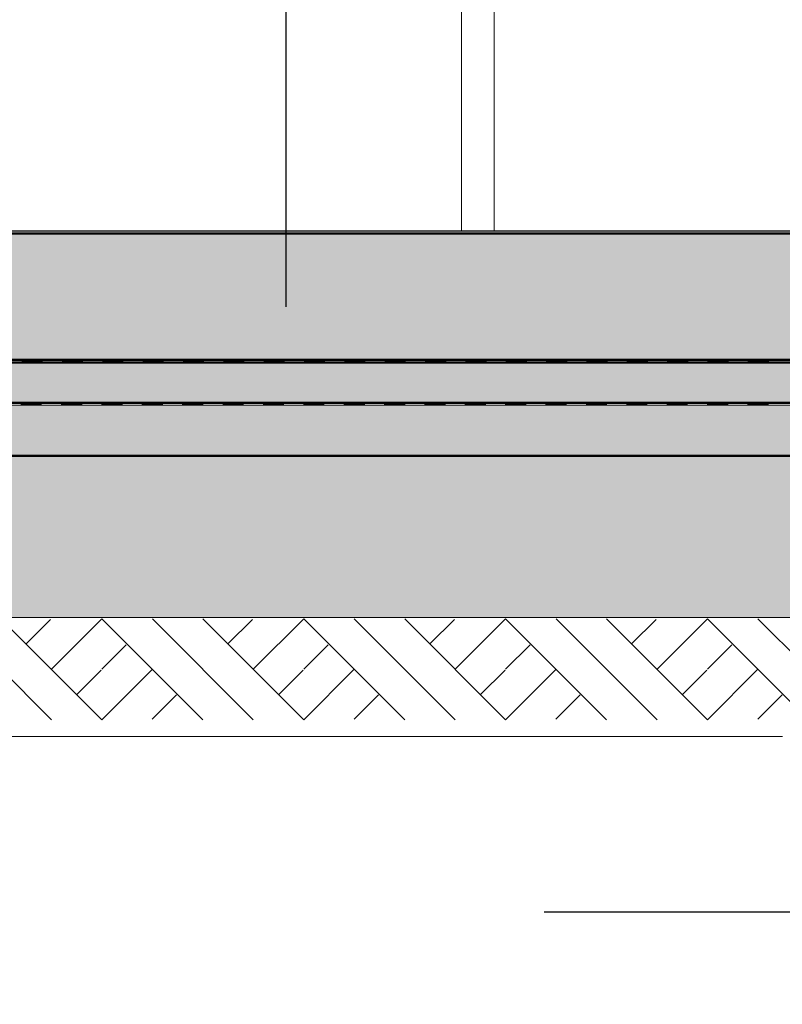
# Model space of a CAD drawing. Header units: metres. Extents: x 1314 to 1415, y -87 to -52.
# Tile 44 of 256: x 1329.78 to 1331.29, y -82.82 to -80.87. Entities that reach past the tile are written whole.
import ezdxf

# ---------------------------------------------------------------- set-up
doc = ezdxf.new("R2010")
doc.units = ezdxf.units.M
doc.header["$PDMODE"] = 65
doc.linetypes.add('AUSGEZOGEN', pattern=[0])
for name, color, linetype, lineweight in [('XR$2$Ansicht', 1, 'AUSGEZOGEN', 50), ('XR$2$Design', 4, 'AUSGEZOGEN', 13), ('XR$2$Wand', 1, 'AUSGEZOGEN', 50), ('XR$3$Maßlinie 1_50', 7, 'AUSGEZOGEN', 25), ('XR$3$Text 1_100', 3, 'AUSGEZOGEN', 18), ('XR$4$Design', 4, 'AUSGEZOGEN', 13), ('XR$4$Muster', 4, 'AUSGEZOGEN', 13), ('XR$4$Wand', 1, 'AUSGEZOGEN', 50)]:
    doc.layers.add(name, color=color, linetype=linetype, lineweight=lineweight)
doc.styles.add('ARIAL', font='arial.ttf')
doc.dimstyles.new('DIMSTYLE_12', dxfattribs={"dimtxt": 0.175, "dimasz": 0.15, "dimexe": 0, "dimexo": 0, "dimgap": 0.0875, "dimtad": 2, "dimrnd": 0.005, "dimzin": 4, "dimdsep": 46, "dimtxsty": 'ARIAL', "dimblk1": 'ALL_ML_KREIS', "dimblk2": 'ALL_ML_KREIS', "dimsah": 1, "dimcen": 0, "dimclrd": 3, "dimclre": 3, "dimclrt": 3, "dimadec": 0, "dimazin": 0, "dimtfac": 1, "dimtdec": 0, "dimtix": 1, "dimtmove": 2, "dimatfit": 3, "dimfxl": 0, "dimtzin": 0, "dimlwd": 0, "dimlwe": 25, "dimarcsym": 0})
doc.dimstyles.new('DIMSTYLE_9', dxfattribs={"dimtxt": 0.125, "dimasz": 0.15, "dimexe": 0, "dimexo": 0, "dimgap": 0.0625, "dimtad": 2, "dimrnd": 0.005, "dimzin": 4, "dimdsep": 46, "dimtxsty": 'ARIAL', "dimblk1": 'ALL_ML_KREIS', "dimblk2": 'ALL_ML_KREIS', "dimsah": 1, "dimcen": 0, "dimclrd": 3, "dimclre": 3, "dimclrt": 3, "dimadec": 0, "dimazin": 0, "dimtfac": 1, "dimtdec": 0, "dimtix": 1, "dimtmove": 2, "dimatfit": 3, "dimfxl": 0, "dimtzin": 0, "dimlwd": 0, "dimlwe": 25, "dimarcsym": 0})

# ---------------------------------------------------------------- blocks, each defined once
blk = doc.blocks.new('MUSTERELEMENT_45')
at = {"layer": 'XR$2$Design', "color": 4, "linetype": 'AUSGEZOGEN', "lineweight": 13, "transparency": 33554687}
for p, q in [((1329.7075, -81.5458), (1329.7873, -81.5458)), ((1329.7873, -81.5458), (1329.8671, -81.5458)), ((1329.7873, -81.5458), (1329.7873, -81.5508)), ((1329.7873, -81.5458), (1329.7873, -81.5508)), ((1329.7873, -81.5468), (1329.8272, -81.5468)), ((1329.7873, -81.5478), (1329.8272, -81.5478)), ((1329.7873, -81.5488), (1329.8272, -81.5488)), ((1329.8272, -81.5458), (1329.8272, -81.5508)), ((1329.8671, -81.5458), (1329.9469, -81.5458)), ((1329.8671, -81.5458), (1329.8671, -81.5508)), ((1329.8671, -81.5458), (1329.8671, -81.5508)), ((1329.8671, -81.5468), (1329.907, -81.5468)), ((1329.8671, -81.5478), (1329.907, -81.5478)), ((1329.8671, -81.5488), (1329.907, -81.5488)), ((1329.907, -81.5458), (1329.907, -81.5508)), ((1329.9469, -81.5458), (1330.0268, -81.5458)), ((1329.9469, -81.5458), (1329.9469, -81.5508)), ((1329.9469, -81.5458), (1329.9469, -81.5508)), ((1329.9469, -81.5468), (1329.9868, -81.5468)), ((1329.9469, -81.5478), (1329.9868, -81.5478)), ((1329.9469, -81.5488), (1329.9868, -81.5488)), ((1329.9868, -81.5458), (1329.9868, -81.5508)), ((1330.0268, -81.5458), (1330.1066, -81.5458)), ((1330.0268, -81.5458), (1330.0268, -81.5508)), ((1330.0268, -81.5458), (1330.0268, -81.5508)), ((1330.0268, -81.5468), (1330.0667, -81.5468)), ((1330.0268, -81.5478), (1330.0667, -81.5478)), ((1330.0268, -81.5488), (1330.0667, -81.5488)), ((1330.0667, -81.5458), (1330.0667, -81.5508)), ((1330.1066, -81.5458), (1330.1864, -81.5458)), ((1330.1066, -81.5458), (1330.1066, -81.5508)), ((1330.1066, -81.5458), (1330.1066, -81.5508)), ((1330.1066, -81.5468), (1330.1465, -81.5468)), ((1330.1066, -81.5478), (1330.1465, -81.5478)), ((1330.1066, -81.5488), (1330.1465, -81.5488)), ((1330.1465, -81.5458), (1330.1465, -81.5508)), ((1330.1864, -81.5458), (1330.2662, -81.5458)), ((1330.1864, -81.5458), (1330.1864, -81.5508)), ((1330.1864, -81.5458), (1330.1864, -81.5508)), ((1330.1864, -81.5468), (1330.2263, -81.5468)), ((1330.1864, -81.5478), (1330.2263, -81.5478)), ((1330.1864, -81.5488), (1330.2263, -81.5488)), ((1330.2263, -81.5458), (1330.2263, -81.5508)), ((1330.2662, -81.5458), (1330.3461, -81.5458)), ((1330.2662, -81.5458), (1330.2662, -81.5508)), ((1330.2662, -81.5458), (1330.2662, -81.5508)), ((1330.2662, -81.5468), (1330.3062, -81.5468)), ((1330.2662, -81.5478), (1330.3062, -81.5478)), ((1330.2662, -81.5488), (1330.3062, -81.5488)), ((1330.3062, -81.5458), (1330.3062, -81.5508)), ((1330.3461, -81.5458), (1330.4259, -81.5458)), ((1330.3461, -81.5458), (1330.3461, -81.5508)), ((1330.3461, -81.5458), (1330.3461, -81.5508)), ((1330.3461, -81.5468), (1330.386, -81.5468)), ((1330.3461, -81.5478), (1330.386, -81.5478)), ((1330.3461, -81.5488), (1330.386, -81.5488)), ((1330.386, -81.5458), (1330.386, -81.5508)), ((1330.4259, -81.5458), (1330.5057, -81.5458)), ((1330.4259, -81.5458), (1330.4259, -81.5508)), ((1330.4259, -81.5458), (1330.4259, -81.5508)), ((1330.4259, -81.5468), (1330.4658, -81.5468)), ((1330.4259, -81.5478), (1330.4658, -81.5478)), ((1330.4259, -81.5488), (1330.4658, -81.5488)), ((1330.4658, -81.5458), (1330.4658, -81.5508)), ((1330.5057, -81.5458), (1330.5855, -81.5458)), ((1330.5057, -81.5458), (1330.5057, -81.5508)), ((1330.5057, -81.5458), (1330.5057, -81.5508)), ((1330.5057, -81.5468), (1330.5456, -81.5468)), ((1330.5057, -81.5478), (1330.5456, -81.5478)), ((1330.5057, -81.5488), (1330.5456, -81.5488)), ((1330.5456, -81.5458), (1330.5456, -81.5508)), ((1330.5855, -81.5458), (1330.6654, -81.5458)), ((1330.5855, -81.5458), (1330.5855, -81.5508)), ((1330.5855, -81.5458), (1330.5855, -81.5508)), ((1330.5855, -81.5468), (1330.6255, -81.5468)), ((1330.5855, -81.5478), (1330.6255, -81.5478)), ((1330.5855, -81.5488), (1330.6255, -81.5488)), ((1330.6255, -81.5458), (1330.6255, -81.5508)), ((1330.6654, -81.5458), (1330.7452, -81.5458)), ((1330.6654, -81.5458), (1330.6654, -81.5508)), ((1330.6654, -81.5458), (1330.6654, -81.5508)), ((1330.6654, -81.5468), (1330.7053, -81.5468)), ((1330.6654, -81.5478), (1330.7053, -81.5478)), ((1330.6654, -81.5488), (1330.7053, -81.5488)), ((1330.7053, -81.5458), (1330.7053, -81.5508)), ((1330.7452, -81.5458), (1330.825, -81.5458)), ((1330.7452, -81.5458), (1330.7452, -81.5508)), ((1330.7452, -81.5458), (1330.7452, -81.5508)), ((1330.7452, -81.5468), (1330.7851, -81.5468)), ((1330.7452, -81.5478), (1330.7851, -81.5478)), ((1330.7452, -81.5488), (1330.7851, -81.5488)), ((1330.7851, -81.5458), (1330.7851, -81.5508)), ((1330.825, -81.5458), (1330.9048, -81.5458)), ((1330.825, -81.5458), (1330.825, -81.5508)), ((1330.825, -81.5458), (1330.825, -81.5508)), ((1330.825, -81.5468), (1330.8649, -81.5468)), ((1330.825, -81.5478), (1330.8649, -81.5478)), ((1330.825, -81.5488), (1330.8649, -81.5488)), ((1330.8649, -81.5458), (1330.8649, -81.5508)), ((1330.9048, -81.5458), (1330.9847, -81.5458)), ((1330.9048, -81.5458), (1330.9048, -81.5508)), ((1330.9048, -81.5458), (1330.9048, -81.5508)), ((1330.9048, -81.5468), (1330.9448, -81.5468)), ((1330.9048, -81.5478), (1330.9448, -81.5478)), ((1330.9048, -81.5488), (1330.9448, -81.5488)), ((1330.9448, -81.5458), (1330.9448, -81.5508)), ((1330.9847, -81.5458), (1331.0645, -81.5458)), ((1330.9847, -81.5458), (1330.9847, -81.5508)), ((1330.9847, -81.5458), (1330.9847, -81.5508)), ((1330.9847, -81.5468), (1331.0246, -81.5468)), ((1330.9847, -81.5478), (1331.0246, -81.5478)), ((1330.9847, -81.5488), (1331.0246, -81.5488)), ((1331.0246, -81.5458), (1331.0246, -81.5508)), ((1331.0645, -81.5458), (1331.1443, -81.5458)), ((1331.0645, -81.5458), (1331.0645, -81.5508)), ((1331.0645, -81.5458), (1331.0645, -81.5508)), ((1331.0645, -81.5468), (1331.1044, -81.5468)), ((1331.0645, -81.5478), (1331.1044, -81.5478)), ((1331.0645, -81.5488), (1331.1044, -81.5488)), ((1331.1044, -81.5458), (1331.1044, -81.5508)), ((1331.1443, -81.5458), (1331.2241, -81.5458)), ((1331.1443, -81.5458), (1331.1443, -81.5508)), ((1331.1443, -81.5458), (1331.1443, -81.5508)), ((1331.1443, -81.5468), (1331.1842, -81.5468)), ((1331.1443, -81.5478), (1331.1842, -81.5478)), ((1331.1443, -81.5488), (1331.1842, -81.5488)), ((1331.1842, -81.5458), (1331.1842, -81.5508)), ((1331.2241, -81.5458), (1331.304, -81.5458)), ((1331.2241, -81.5458), (1331.2241, -81.5508)), ((1331.2241, -81.5458), (1331.2241, -81.5508)), ((1331.2241, -81.5468), (1331.2641, -81.5468)), ((1331.2241, -81.5478), (1331.2641, -81.5478)), ((1331.2241, -81.5488), (1331.2641, -81.5488)), ((1331.2641, -81.5458), (1331.2641, -81.5508)), ((1329.7075, -81.5508), (1329.7873, -81.5508)), ((1329.7873, -81.5498), (1329.8272, -81.5498)), ((1329.7873, -81.5508), (1329.8671, -81.5508)), ((1329.8671, -81.5498), (1329.907, -81.5498)), ((1329.8671, -81.5508), (1329.9469, -81.5508)), ((1329.9469, -81.5498), (1329.9868, -81.5498)), ((1329.9469, -81.5508), (1330.0268, -81.5508)), ((1330.0268, -81.5498), (1330.0667, -81.5498)), ((1330.0268, -81.5508), (1330.1066, -81.5508)), ((1330.1066, -81.5498), (1330.1465, -81.5498)), ((1330.1066, -81.5508), (1330.1864, -81.5508)), ((1330.1864, -81.5498), (1330.2263, -81.5498)), ((1330.1864, -81.5508), (1330.2662, -81.5508)), ((1330.2662, -81.5498), (1330.3062, -81.5498)), ((1330.2662, -81.5508), (1330.3461, -81.5508)), ((1330.3461, -81.5498), (1330.386, -81.5498)), ((1330.3461, -81.5508), (1330.4259, -81.5508)), ((1330.4259, -81.5498), (1330.4658, -81.5498)), ((1330.4259, -81.5508), (1330.5057, -81.5508)), ((1330.5057, -81.5498), (1330.5456, -81.5498)), ((1330.5057, -81.5508), (1330.5855, -81.5508)), ((1330.5855, -81.5498), (1330.6255, -81.5498)), ((1330.5855, -81.5508), (1330.6654, -81.5508)), ((1330.6654, -81.5498), (1330.7053, -81.5498)), ((1330.6654, -81.5508), (1330.7452, -81.5508)), ((1330.7452, -81.5498), (1330.7851, -81.5498)), ((1330.7452, -81.5508), (1330.825, -81.5508)), ((1330.825, -81.5498), (1330.8649, -81.5498)), ((1330.825, -81.5508), (1330.9048, -81.5508)), ((1330.9048, -81.5498), (1330.9448, -81.5498)), ((1330.9048, -81.5508), (1330.9847, -81.5508)), ((1330.9847, -81.5498), (1331.0246, -81.5498)), ((1330.9847, -81.5508), (1331.0645, -81.5508)), ((1331.0645, -81.5498), (1331.1044, -81.5498)), ((1331.0645, -81.5508), (1331.1443, -81.5508)), ((1331.1443, -81.5498), (1331.1842, -81.5498)), ((1331.1443, -81.5508), (1331.2241, -81.5508)), ((1331.2241, -81.5498), (1331.2641, -81.5498)), ((1331.2241, -81.5508), (1331.304, -81.5508))]:
    blk.add_line(p, q, dxfattribs=at)
blk = doc.blocks.new('MUSTERELEMENT_46')
at = {"layer": 'XR$2$Design', "color": 4, "linetype": 'AUSGEZOGEN', "lineweight": 13, "transparency": 33554687}
for p, q in [((1329.7056, -81.6308), (1329.7855, -81.6308)), ((1329.7056, -81.6358), (1329.7855, -81.6358)), ((1329.7855, -81.6308), (1329.8654, -81.6308)), ((1329.7855, -81.6308), (1329.7855, -81.6358)), ((1329.7855, -81.6308), (1329.7855, -81.6358)), ((1329.7855, -81.6318), (1329.8254, -81.6318)), ((1329.7855, -81.6328), (1329.8254, -81.6328)), ((1329.7855, -81.6338), (1329.8254, -81.6338)), ((1329.7855, -81.6348), (1329.8254, -81.6348)), ((1329.7855, -81.6358), (1329.8654, -81.6358)), ((1329.8254, -81.6308), (1329.8254, -81.6358)), ((1329.8654, -81.6308), (1329.9452, -81.6308)), ((1329.8654, -81.6308), (1329.8654, -81.6358)), ((1329.8654, -81.6308), (1329.8654, -81.6358)), ((1329.8654, -81.6318), (1329.9053, -81.6318)), ((1329.8654, -81.6328), (1329.9053, -81.6328)), ((1329.8654, -81.6338), (1329.9053, -81.6338)), ((1329.8654, -81.6348), (1329.9053, -81.6348)), ((1329.8654, -81.6358), (1329.9452, -81.6358)), ((1329.9053, -81.6308), (1329.9053, -81.6358)), ((1329.9452, -81.6308), (1330.0251, -81.6308)), ((1329.9452, -81.6308), (1329.9452, -81.6358)), ((1329.9452, -81.6308), (1329.9452, -81.6358)), ((1329.9452, -81.6318), (1329.9852, -81.6318)), ((1329.9452, -81.6328), (1329.9852, -81.6328)), ((1329.9452, -81.6338), (1329.9852, -81.6338)), ((1329.9452, -81.6348), (1329.9852, -81.6348)), ((1329.9452, -81.6358), (1330.0251, -81.6358)), ((1329.9852, -81.6308), (1329.9852, -81.6358)), ((1330.0251, -81.6308), (1330.105, -81.6308)), ((1330.0251, -81.6308), (1330.0251, -81.6358)), ((1330.0251, -81.6308), (1330.0251, -81.6358)), ((1330.0251, -81.6318), (1330.0651, -81.6318)), ((1330.0251, -81.6328), (1330.0651, -81.6328)), ((1330.0251, -81.6338), (1330.0651, -81.6338)), ((1330.0251, -81.6348), (1330.0651, -81.6348)), ((1330.0251, -81.6358), (1330.105, -81.6358)), ((1330.0651, -81.6308), (1330.0651, -81.6358)), ((1330.105, -81.6308), (1330.1849, -81.6308)), ((1330.105, -81.6308), (1330.105, -81.6358)), ((1330.105, -81.6308), (1330.105, -81.6358)), ((1330.105, -81.6318), (1330.1449, -81.6318)), ((1330.105, -81.6328), (1330.1449, -81.6328)), ((1330.105, -81.6338), (1330.1449, -81.6338)), ((1330.105, -81.6348), (1330.1449, -81.6348)), ((1330.105, -81.6358), (1330.1849, -81.6358)), ((1330.1449, -81.6308), (1330.1449, -81.6358)), ((1330.1849, -81.6308), (1330.2648, -81.6308)), ((1330.1849, -81.6308), (1330.1849, -81.6358)), ((1330.1849, -81.6308), (1330.1849, -81.6358)), ((1330.1849, -81.6318), (1330.2248, -81.6318)), ((1330.1849, -81.6328), (1330.2248, -81.6328)), ((1330.1849, -81.6338), (1330.2248, -81.6338)), ((1330.1849, -81.6348), (1330.2248, -81.6348)), ((1330.1849, -81.6358), (1330.2648, -81.6358)), ((1330.2248, -81.6308), (1330.2248, -81.6358)), ((1330.2648, -81.6308), (1330.3446, -81.6308)), ((1330.2648, -81.6308), (1330.2648, -81.6358)), ((1330.2648, -81.6308), (1330.2648, -81.6358)), ((1330.2648, -81.6318), (1330.3047, -81.6318)), ((1330.2648, -81.6328), (1330.3047, -81.6328)), ((1330.2648, -81.6338), (1330.3047, -81.6338)), ((1330.2648, -81.6348), (1330.3047, -81.6348)), ((1330.2648, -81.6358), (1330.3446, -81.6358)), ((1330.3047, -81.6308), (1330.3047, -81.6358)), ((1330.3446, -81.6308), (1330.4245, -81.6308)), ((1330.3446, -81.6308), (1330.3446, -81.6358)), ((1330.3446, -81.6308), (1330.3446, -81.6358)), ((1330.3446, -81.6318), (1330.3846, -81.6318)), ((1330.3446, -81.6328), (1330.3846, -81.6328)), ((1330.3446, -81.6338), (1330.3846, -81.6338)), ((1330.3446, -81.6348), (1330.3846, -81.6348)), ((1330.3446, -81.6358), (1330.4245, -81.6358)), ((1330.3846, -81.6308), (1330.3846, -81.6358)), ((1330.4245, -81.6308), (1330.5044, -81.6308)), ((1330.4245, -81.6308), (1330.4245, -81.6358)), ((1330.4245, -81.6308), (1330.4245, -81.6358)), ((1330.4245, -81.6318), (1330.4645, -81.6318)), ((1330.4245, -81.6328), (1330.4645, -81.6328)), ((1330.4245, -81.6338), (1330.4645, -81.6338)), ((1330.4245, -81.6348), (1330.4645, -81.6348)), ((1330.4245, -81.6358), (1330.5044, -81.6358)), ((1330.4645, -81.6308), (1330.4645, -81.6358)), ((1330.5044, -81.6308), (1330.5843, -81.6308)), ((1330.5044, -81.6308), (1330.5044, -81.6358)), ((1330.5044, -81.6308), (1330.5044, -81.6358)), ((1330.5044, -81.6318), (1330.5444, -81.6318)), ((1330.5044, -81.6328), (1330.5444, -81.6328)), ((1330.5044, -81.6338), (1330.5444, -81.6338)), ((1330.5044, -81.6348), (1330.5444, -81.6348)), ((1330.5044, -81.6358), (1330.5843, -81.6358)), ((1330.5444, -81.6308), (1330.5444, -81.6358)), ((1330.5843, -81.6308), (1330.6642, -81.6308)), ((1330.5843, -81.6308), (1330.5843, -81.6358)), ((1330.5843, -81.6308), (1330.5843, -81.6358)), ((1330.5843, -81.6318), (1330.6242, -81.6318)), ((1330.5843, -81.6328), (1330.6242, -81.6328)), ((1330.5843, -81.6338), (1330.6242, -81.6338)), ((1330.5843, -81.6348), (1330.6242, -81.6348)), ((1330.5843, -81.6358), (1330.6642, -81.6358)), ((1330.6242, -81.6308), (1330.6242, -81.6358)), ((1330.6642, -81.6308), (1330.7441, -81.6308)), ((1330.6642, -81.6308), (1330.6642, -81.6358)), ((1330.6642, -81.6308), (1330.6642, -81.6358)), ((1330.6642, -81.6318), (1330.7041, -81.6318)), ((1330.6642, -81.6328), (1330.7041, -81.6328)), ((1330.6642, -81.6338), (1330.7041, -81.6338)), ((1330.6642, -81.6348), (1330.7041, -81.6348)), ((1330.6642, -81.6358), (1330.7441, -81.6358)), ((1330.7041, -81.6308), (1330.7041, -81.6358)), ((1330.7441, -81.6308), (1330.8239, -81.6308)), ((1330.7441, -81.6308), (1330.7441, -81.6358)), ((1330.7441, -81.6308), (1330.7441, -81.6358)), ((1330.7441, -81.6318), (1330.784, -81.6318)), ((1330.7441, -81.6328), (1330.784, -81.6328)), ((1330.7441, -81.6338), (1330.784, -81.6338)), ((1330.7441, -81.6348), (1330.784, -81.6348)), ((1330.7441, -81.6358), (1330.8239, -81.6358)), ((1330.784, -81.6308), (1330.784, -81.6358)), ((1330.8239, -81.6308), (1330.9038, -81.6308)), ((1330.8239, -81.6308), (1330.8239, -81.6358)), ((1330.8239, -81.6308), (1330.8239, -81.6358)), ((1330.8239, -81.6318), (1330.8639, -81.6318)), ((1330.8239, -81.6328), (1330.8639, -81.6328)), ((1330.8239, -81.6338), (1330.8639, -81.6338)), ((1330.8239, -81.6348), (1330.8639, -81.6348)), ((1330.8239, -81.6358), (1330.9038, -81.6358)), ((1330.8639, -81.6308), (1330.8639, -81.6358)), ((1330.9038, -81.6308), (1330.9837, -81.6308)), ((1330.9038, -81.6308), (1330.9038, -81.6358)), ((1330.9038, -81.6308), (1330.9038, -81.6358)), ((1330.9038, -81.6318), (1330.9438, -81.6318)), ((1330.9038, -81.6328), (1330.9438, -81.6328)), ((1330.9038, -81.6338), (1330.9438, -81.6338)), ((1330.9038, -81.6348), (1330.9438, -81.6348)), ((1330.9038, -81.6358), (1330.9837, -81.6358)), ((1330.9438, -81.6308), (1330.9438, -81.6358)), ((1330.9837, -81.6308), (1331.0636, -81.6308)), ((1330.9837, -81.6308), (1330.9837, -81.6358)), ((1330.9837, -81.6308), (1330.9837, -81.6358)), ((1330.9837, -81.6318), (1331.0236, -81.6318)), ((1330.9837, -81.6328), (1331.0236, -81.6328)), ((1330.9837, -81.6338), (1331.0236, -81.6338)), ((1330.9837, -81.6348), (1331.0236, -81.6348)), ((1330.9837, -81.6358), (1331.0636, -81.6358)), ((1331.0236, -81.6308), (1331.0236, -81.6358)), ((1331.0636, -81.6308), (1331.1435, -81.6308)), ((1331.0636, -81.6308), (1331.0636, -81.6358)), ((1331.0636, -81.6308), (1331.0636, -81.6358)), ((1331.0636, -81.6318), (1331.1035, -81.6318)), ((1331.0636, -81.6328), (1331.1035, -81.6328)), ((1331.0636, -81.6338), (1331.1035, -81.6338)), ((1331.0636, -81.6348), (1331.1035, -81.6348)), ((1331.0636, -81.6358), (1331.1435, -81.6358)), ((1331.1035, -81.6308), (1331.1035, -81.6358)), ((1331.1435, -81.6308), (1331.2234, -81.6308)), ((1331.1435, -81.6308), (1331.1435, -81.6358)), ((1331.1435, -81.6308), (1331.1435, -81.6358)), ((1331.1435, -81.6318), (1331.1834, -81.6318)), ((1331.1435, -81.6328), (1331.1834, -81.6328)), ((1331.1435, -81.6338), (1331.1834, -81.6338)), ((1331.1435, -81.6348), (1331.1834, -81.6348)), ((1331.1435, -81.6358), (1331.2234, -81.6358)), ((1331.1834, -81.6308), (1331.1834, -81.6358)), ((1331.2234, -81.6308), (1331.3032, -81.6308)), ((1331.2234, -81.6308), (1331.2234, -81.6358)), ((1331.2234, -81.6308), (1331.2234, -81.6358)), ((1331.2234, -81.6318), (1331.2633, -81.6318)), ((1331.2234, -81.6328), (1331.2633, -81.6328)), ((1331.2234, -81.6338), (1331.2633, -81.6338)), ((1331.2234, -81.6348), (1331.2633, -81.6348)), ((1331.2234, -81.6358), (1331.3032, -81.6358)), ((1331.2633, -81.6308), (1331.2633, -81.6358))]:
    blk.add_line(p, q, dxfattribs=at)
blk = doc.blocks.new('ALL_ML_KREIS')
at = {"color": 0, "linetype": 'ByBlock', "lineweight": -2}
for p, q in [((0, -0.5), (0, 0.5)), ((-1, 0), (0.5, 0))]:
    blk.add_line(p, q, dxfattribs=at)
blk.add_circle((0, 0), 0.15, dxfattribs=at)
blk = doc.blocks.new('*D100')
at = {"layer": 'DEFPOINTS', "color": 3, "linetype": 'AUSGEZOGEN', "lineweight": 25, "transparency": 33554687}
for p in [(1318.1917, -74.2409), (1332.4917, -75.3797), (1318.1917, -83.7271)]:
    blk.add_point(p, dxfattribs=at)
at = {"layer": 'XR$3$Maßlinie 1_50', "color": 3, "linetype": 'AUSGEZOGEN', "lineweight": -2, "transparency": 33554687}
for p, q in [((1318.1917, -83.4271), (1318.1917, -83.7271)), ((1332.4917, -83.4271), (1332.4917, -83.7271)), ((1318.1917, -83.7271), (1332.4917, -83.7271))]:
    blk.add_line(p, q, dxfattribs=at)
at = {"layer": 'XR$3$Maßlinie 1_50', "color": 3, "linetype": 'AUSGEZOGEN', "lineweight": 25, "transparency": 33554687, "xscale": 0.15, "yscale": 0.15, "zscale": 0.15, "rotation": 180}
blk.add_blockref('ALL_ML_KREIS', (1318.1917, -83.7271), dxfattribs=at)
at = {"layer": 'XR$3$Maßlinie 1_50', "color": 3, "linetype": 'AUSGEZOGEN', "lineweight": 25, "transparency": 33554687, "xscale": 0.15, "yscale": 0.15, "zscale": 0.15}
blk.add_blockref('ALL_ML_KREIS', (1332.4917, -83.7271), dxfattribs=at)
at = {"layer": 'XR$3$Maßlinie 1_50', "color": 3, "linetype": 'AUSGEZOGEN', "lineweight": 25, "transparency": 33554687, "insert": (1325.3461, -83.6124), "char_height": 0.125, "width": 0.625, "attachment_point": 5, "style": 'ARIAL'}
blk.add_mtext('\\A1;{\\A1;{14.30\\H0.082500;\\S^ ;}}', dxfattribs=at)
blk = doc.blocks.new('*D103')
at = {"layer": 'DEFPOINTS', "color": 3, "linetype": 'AUSGEZOGEN', "lineweight": 25, "transparency": 33554687}
for p in [(1332.4917, -77.3423), (1318.1917, -77.5418), (1318.1917, -84.3412)]:
    blk.add_point(p, dxfattribs=at)
at = {"layer": 'XR$3$Maßlinie 1_50', "color": 3, "linetype": 'AUSGEZOGEN', "lineweight": -2, "transparency": 33554687}
for p, q in [((1318.1917, -84.0412), (1318.1917, -84.3412)), ((1332.4917, -84.0412), (1332.4917, -84.3412)), ((1318.1917, -84.3412), (1332.4917, -84.3412))]:
    blk.add_line(p, q, dxfattribs=at)
at = {"layer": 'XR$3$Maßlinie 1_50', "color": 3, "linetype": 'AUSGEZOGEN', "lineweight": 25, "transparency": 33554687, "xscale": 0.15, "yscale": 0.15, "zscale": 0.15, "rotation": 180}
blk.add_blockref('ALL_ML_KREIS', (1318.1917, -84.3412), dxfattribs=at)
at = {"layer": 'XR$3$Maßlinie 1_50', "color": 3, "linetype": 'AUSGEZOGEN', "lineweight": 25, "transparency": 33554687, "xscale": 0.15, "yscale": 0.15, "zscale": 0.15}
blk.add_blockref('ALL_ML_KREIS', (1332.4917, -84.3412), dxfattribs=at)
at = {"layer": 'XR$3$Maßlinie 1_50', "color": 3, "linetype": 'AUSGEZOGEN', "lineweight": 25, "transparency": 33554687, "insert": (1325.3481, -84.2007), "char_height": 0.175, "width": 0.875, "attachment_point": 5, "style": 'ARIAL'}
blk.add_mtext('\\A1;{\\fArial|i0|b1;\\A1;{14.30\\H0.115500;\\S^ ;}}', dxfattribs=at)
blk = doc.blocks.new('*D119')
at = {"layer": 'DEFPOINTS', "color": 3, "linetype": 'AUSGEZOGEN', "lineweight": 25, "transparency": 33554687}
for p in [(1318.5917, -77.0472), (1332.0917, -78.1019), (1318.5917, -83.1268)]:
    blk.add_point(p, dxfattribs=at)
at = {"layer": 'XR$3$Maßlinie 1_50', "color": 3, "linetype": 'AUSGEZOGEN', "lineweight": -2, "transparency": 33554687}
for p, q in [((1318.5917, -82.8268), (1318.5917, -83.1268)), ((1332.0917, -82.8218), (1332.0917, -83.1268)), ((1318.5917, -83.1268), (1332.0917, -83.1268))]:
    blk.add_line(p, q, dxfattribs=at)
at = {"layer": 'XR$3$Maßlinie 1_50', "color": 3, "linetype": 'AUSGEZOGEN', "lineweight": 25, "transparency": 33554687, "xscale": 0.15, "yscale": 0.15, "zscale": 0.15, "rotation": 180}
blk.add_blockref('ALL_ML_KREIS', (1318.5917, -83.1268), dxfattribs=at)
at = {"layer": 'XR$3$Maßlinie 1_50', "color": 3, "linetype": 'AUSGEZOGEN', "lineweight": 25, "transparency": 33554687, "xscale": 0.15, "yscale": 0.15, "zscale": 0.15}
blk.add_blockref('ALL_ML_KREIS', (1332.0917, -83.1268), dxfattribs=at)
at = {"layer": 'XR$3$Maßlinie 1_50', "color": 3, "linetype": 'AUSGEZOGEN', "lineweight": 25, "transparency": 33554687, "insert": (1325.3461, -83.0121), "char_height": 0.125, "width": 0.625, "attachment_point": 5, "style": 'ARIAL'}
blk.add_mtext('\\A1;{\\A1;{13.50\\H0.082500;\\S^ ;}}', dxfattribs=at)
blk = doc.blocks.new('MUSTERELEMENT_74')
at = {"layer": 'XR$4$Design', "color": 52, "linetype": 'AUSGEZOGEN', "lineweight": 13, "transparency": 33554687}
for p, q in [((1329.6457, -82.0584), (1329.8454, -82.2584)), ((1329.7455, -82.0584), (1329.9452, -82.2584)), ((1329.7951, -82.1082), (1329.8438, -82.0596)), ((1329.8454, -82.1584), (1329.9452, -82.0584)), ((1329.9452, -82.0584), (1330.1449, -82.2584)), ((1330.0451, -82.0584), (1330.2448, -82.2584)), ((1330.1449, -82.0584), (1330.3446, -82.2584)), ((1330.1945, -82.1082), (1330.2432, -82.0596)), ((1330.2448, -82.1584), (1330.3446, -82.0584)), ((1330.3446, -82.0584), (1330.5444, -82.2584)), ((1330.4445, -82.0584), (1330.6442, -82.2584)), ((1330.5444, -82.0584), (1330.7441, -82.2584)), ((1330.5939, -82.1082), (1330.6426, -82.0596)), ((1330.6442, -82.1584), (1330.7441, -82.0584)), ((1330.7441, -82.0584), (1330.9438, -82.2584)), ((1330.8439, -82.0584), (1331.0436, -82.2584)), ((1330.9438, -82.0584), (1331.1435, -82.2584)), ((1330.9933, -82.1082), (1331.042, -82.0596)), ((1331.0436, -82.1584), (1331.1435, -82.0584)), ((1331.1435, -82.0584), (1331.3432, -82.2584)), ((1331.2433, -82.0584), (1331.443, -82.2584)), ((1329.9452, -82.1584), (1329.9936, -82.1098)), ((1330.3446, -82.1584), (1330.393, -82.1098)), ((1330.7441, -82.1584), (1330.7924, -82.1098)), ((1331.1435, -82.1584), (1331.1918, -82.1098)), ((1329.8957, -82.2086), (1329.944, -82.1602)), ((1329.9452, -82.2584), (1330.0451, -82.1584)), ((1330.2951, -82.2086), (1330.3434, -82.1602)), ((1330.3446, -82.2584), (1330.4445, -82.1584)), ((1330.6945, -82.2086), (1330.7429, -82.1602)), ((1330.7441, -82.2584), (1330.8439, -82.1584)), ((1331.0939, -82.2086), (1331.1423, -82.1602)), ((1331.1435, -82.2584), (1331.2433, -82.1584)), ((1330.0447, -82.2574), (1330.093, -82.2088)), ((1330.4441, -82.2574), (1330.4924, -82.2088)), ((1330.8435, -82.2574), (1330.8918, -82.2088)), ((1331.2429, -82.2574), (1331.2913, -82.2088))]:
    blk.add_line(p, q, dxfattribs=at)

msp = doc.modelspace()

# ---------------------------------------------------------------- hatches: boundary and pattern name
at = {"layer": 'XR$4$Muster', "linetype": 'AUSGEZOGEN', "lineweight": 13, "transparency": 33554687}
h = msp.add_hatch(dxfattribs=at)
h.set_pattern_fill('MUSTER', color=3, scale=0.09, angle=45, style=0, pattern_type=2)
h.set_pattern_definition([(45, (-3e-17, 0.25456), (-1e-17, 0.1272792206), [0.09, -0.09]), (135, (-3e-17, 0.25456), (-0.1272792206, 1e-17), [0.09, -0.09])])
h.paths.add_polyline_path([(1332.3217, -81.2961), (1318.6117, -81.2961), (1318.6117, -81.5461), (1332.3217, -81.5461)], flags=0)
h = msp.add_hatch(dxfattribs=at)
h.set_pattern_fill('MUSTER', color=4, scale=0.075, angle=45, style=0, pattern_type=2)
h.set_pattern_definition([(45, (-1e-17, 0.21213), (-8e-18, 0.106066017), [0.075, -0.075]), (135, (-1e-17, 0.21213), (-0.106066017, 8e-18), [0.075, -0.075])])
h.paths.add_polyline_path([(1318.7617, -81.6311), (1332.3417, -81.6311), (1332.3417, -81.5511), (1318.7617, -81.5511)], flags=0)
h = msp.add_hatch(dxfattribs=at)
h.set_pattern_fill('MUSTER', color=52, scale=0.0375, style=0, pattern_type=2)
h.set_pattern_definition([(0, (0.075, 0.075), (0.0375, 0.0375), [0.0375, -0.0375]), (90, (0.075, 0.075), (-0.0375, 0.0375), [0.0375, -0.0375])])
h.paths.add_polyline_path([(1332.3417, -81.6361), (1318.7617, -81.6361), (1318.7617, -81.7361), (1332.3417, -81.7361)], flags=0)
at = {"layer": 'XR$4$Wand', "linetype": 'AUSGEZOGEN', "lineweight": 13, "transparency": 33554687}
h = msp.add_hatch(dxfattribs=at)
h.set_pattern_fill('MUSTER', color=4, scale=0.12, angle=315, style=0, pattern_type=2)
h.set_pattern_definition([(315, (0.33941, -9e-17), (0.169705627, -4e-17), [0.12, -0.12]), (45, (0.33941, -9e-17), (4e-17, 0.169705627), [0.12, -0.12])])
h.paths.add_polyline_path([(1318.7617, -82.0561), (1332.3417, -82.0561), (1332.3417, -81.7361), (1318.7617, -81.7361)], flags=0)

# ---------------------------------------------------------------- linework, layer by layer
at = {"layer": 'XR$2$Ansicht', "color": 4, "linetype": 'AUSGEZOGEN', "lineweight": 13, "transparency": 33554687}
msp.add_line((1330.7217, -81.2911), (1330.7217, -79.0661), dxfattribs=at)
at = {"layer": 'XR$2$Design', "color": 3, "linetype": 'AUSGEZOGEN', "lineweight": 25, "transparency": 33554687}
msp.add_line((1318.6117, -81.2911), (1332.3417, -81.2911), dxfattribs=at)
at = {"layer": 'XR$2$Wand', "color": 3, "linetype": 'AUSGEZOGEN', "lineweight": 13, "transparency": 33554687}
msp.add_line((1330.6567, -79.0011), (1330.6567, -81.2911), dxfattribs=at)
at = {"layer": 'XR$2$Wand', "color": 1, "linetype": 'AUSGEZOGEN', "lineweight": 50, "transparency": 33554687}
for p, q in [((1318.6117, -81.2961), (1332.3417, -81.2961)), ((1318.6117, -81.5461), (1332.3417, -81.5461)), ((1318.6117, -81.5511), (1332.3417, -81.5511)), ((1318.7617, -81.6311), (1332.3417, -81.6311)), ((1318.7617, -81.7361), (1332.3417, -81.7361))]:
    msp.add_line(p, q, dxfattribs=at)
at = {"layer": 'XR$2$Wand', "color": 4, "linetype": 'AUSGEZOGEN', "lineweight": 13, "transparency": 33554687}
msp.add_line((1319.3917, -82.2911), (1331.2917, -82.2911), dxfattribs=at)
at = {"layer": 'XR$3$Maßlinie 1_50', "color": 4, "linetype": 'AUSGEZOGEN', "lineweight": 25, "transparency": 33554687}
msp.add_line((1331.5308, -82.6389), (1330.8203, -82.6389), dxfattribs=at)
at = {"layer": 'XR$3$Text 1_100', "color": 3, "linetype": 'AUSGEZOGEN', "lineweight": 25, "transparency": 33554687}
msp.add_line((1330.3092, -80.8497), (1330.3092, -81.4413), dxfattribs=at)
at = {"layer": 'XR$4$Muster', "color": 52, "linetype": 'AUSGEZOGEN', "lineweight": 13, "transparency": 33554687}
msp.add_line((1318.7617, -81.6361), (1332.3417, -81.6361), dxfattribs=at)
at = {"layer": 'XR$4$Wand', "color": 4, "linetype": 'AUSGEZOGEN', "lineweight": 13, "transparency": 33554687}
msp.add_line((1318.7617, -82.0561), (1332.3417, -82.0561), dxfattribs=at)

# ---------------------------------------------------------------- block references
at = {"layer": 'XR$2$Design', "color": 4, "linetype": 'AUSGEZOGEN', "lineweight": 13, "transparency": 33554687}
for name in ['MUSTERELEMENT_45', 'MUSTERELEMENT_46']:
    msp.add_blockref(name, (0, 0), dxfattribs=at)
at = {"layer": 'XR$4$Design', "color": 52, "linetype": 'AUSGEZOGEN', "lineweight": 13, "transparency": 33554687}
msp.add_blockref('MUSTERELEMENT_74', (0, 0), dxfattribs=at)

# ---------------------------------------------------------------- dimensions: what is measured, and where the dimension line sits
at = {"layer": 'XR$3$Maßlinie 1_50', "color": 3, "linetype": 'AUSGEZOGEN', "lineweight": 25, "transparency": 33554687}
for base, p1, p2, dimstyle, picture, middle in [((1332.4917, -83.7271), (1318.1917, -83.4271), (1332.4917, -83.4271), 'DIMSTYLE_9', '*D100', (1325.3461, -83.6124)), ((1332.0917, -83.1268), (1318.5917, -82.8268), (1332.0917, -82.8218), 'DIMSTYLE_9', '*D119', (1325.3461, -83.0121)), ((1332.4917, -84.3412), (1318.1917, -84.0412), (1332.4917, -84.0412), 'DIMSTYLE_12', '*D103', (1325.3481, -84.2007))]:
    dim = msp.add_linear_dim(base=base, p1=p1, p2=p2, dimstyle=dimstyle, override={"dimpost": '<>', "dimclrd": 3, "dimclre": 3, "dimclrt": 3, "dimlwd": 0, "dimlwe": 25}, dxfattribs=at)
    dim.commit()
    dim.dimension.update_dxf_attribs({"geometry": picture, "text_midpoint": middle, "dimtype": 160})

doc.saveas('drawing.dxf')
